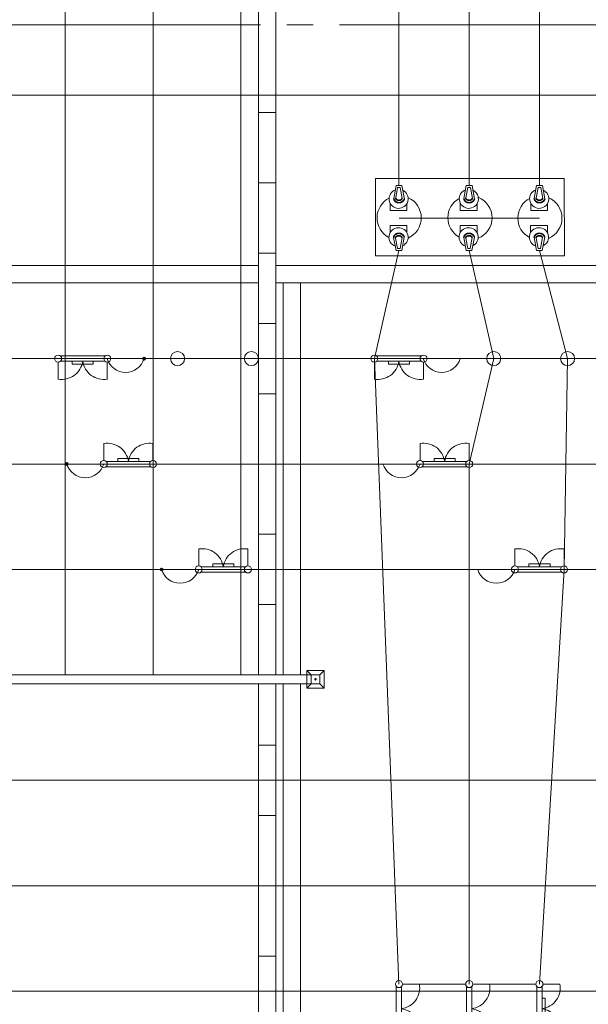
# Model space of a CAD drawing. Header units: millimetres. Extents: x 0 to 420, y 0 to 297.
# Tile 10 of 16: x 117 to 150, y 179 to 235. Entities that reach past the tile are written whole.
import ezdxf

# ---------------------------------------------------------------- set-up
doc = ezdxf.new("R2010")
doc.units = ezdxf.units.MM
for name, pattern in [('K5LT_AXLED', [19.5, 15, -1.5, 1.5, -1.5]), ('K5LT_BASIC', [0]), ('K5LT_THIN', [0])]:
    doc.linetypes.add(name, pattern=pattern)
doc.layers.add('лотки', color=7, linetype='Continuous')
doc.layers.add('ошиновка 110', color=2, linetype='Continuous', true_color=0xffff00)

# ---------------------------------------------------------------- blocks, each defined once
blk = doc.blocks.new('U31')
at = {"layer": 'лотки', "color": 4, "linetype": 'K5LT_THIN', "lineweight": 9, "true_color": 0x00ffff}
for p, q in [((201.769, 221.486), (131.848, 221.486)), ((131.848, 221.486), (131.848, 220.486)), ((131.848, 220.486), (201.769, 220.486))]:
    blk.add_line(p, q, dxfattribs=at)
blk = doc.blocks.new('U32')
at = {"layer": 'лотки', "color": 4, "linetype": 'K5LT_THIN', "lineweight": 9, "true_color": 0x00ffff}
for p, q in [((90.548, 220.486), (90.548, 221.486)), ((90.548, 221.486), (130.848, 221.486)), ((130.848, 221.486), (130.848, 220.486)), ((130.848, 220.486), (90.548, 220.486))]:
    blk.add_line(p, q, dxfattribs=at)
blk = doc.blocks.new('U94')
at = {"color": 4, "linetype": 'K5LT_THIN', "lineweight": 9, "true_color": 0x00ffff}
for p, q in [((122.119, 216.333), (119.576, 216.333)), ((119.447, 215.981), (119.447, 215.016)), ((119.583, 216.033), (122.112, 216.033)), ((120.247, 215.864), (120.247, 216.033)), ((121.447, 215.864), (120.247, 215.864)), ((121.447, 216.033), (121.447, 215.864)), ((122.247, 215.981), (122.247, 215.016))]:
    blk.add_line(p, q, dxfattribs=at)
for centre, radius, start, end in [((119.447, 216.181), 0.2, 0, 180), ((122.247, 216.181), 0.2, 0, 180), ((119.447, 216.181), 0.2, 180, 0), ((119.659, 216.197), 1.2, 259.8672, 352.145), ((122.036, 216.197), 1.2, 187.855, 280.1513), ((122.247, 216.181), 0.2, 180, 0)]:
    blk.add_arc(centre, radius, start, end, dxfattribs=at)
blk = doc.blocks.new('U95')
at = {"color": 4, "linetype": 'K5LT_THIN', "lineweight": 9, "true_color": 0x00ffff}
for p, q in [((127.447, 204.381), (127.447, 205.345)), ((130.247, 204.381), (130.247, 205.345)), ((127.576, 204.028), (130.118, 204.028)), ((130.112, 204.328), (127.583, 204.328)), ((128.247, 204.328), (128.247, 204.497)), ((128.247, 204.497), (129.447, 204.497)), ((129.447, 204.497), (129.447, 204.328))]:
    blk.add_line(p, q, dxfattribs=at)
for centre, radius, start, end in [((127.659, 204.164), 1.2, 7.855, 100.1513), ((130.036, 204.164), 1.2, 79.8672, 172.145), ((127.447, 204.181), 0.2, 0, 180), ((127.447, 204.181), 0.2, 180, 0), ((130.247, 204.181), 0.2, 0, 180), ((130.247, 204.181), 0.2, 180, 0)]:
    blk.add_arc(centre, radius, start, end, dxfattribs=at)
blk = doc.blocks.new('U96')
at = {"color": 4, "linetype": 'K5LT_THIN', "lineweight": 9, "true_color": 0x00ffff}
for p, q in [((122.047, 210.381), (122.047, 211.345)), ((124.847, 210.381), (124.847, 211.345)), ((124.712, 210.328), (122.183, 210.328)), ((122.848, 210.328), (122.848, 210.497)), ((122.848, 210.497), (124.048, 210.497)), ((124.048, 210.497), (124.048, 210.328)), ((122.176, 210.028), (124.719, 210.028))]:
    blk.add_line(p, q, dxfattribs=at)
for centre, radius, start, end in [((122.259, 210.164), 1.2, 7.855, 100.1513), ((124.636, 210.164), 1.2, 79.8672, 172.145), ((122.047, 210.181), 0.2, 0, 180), ((122.047, 210.181), 0.2, 180, 0), ((124.847, 210.181), 0.2, 0, 180), ((124.847, 210.181), 0.2, 180, 0)]:
    blk.add_arc(centre, radius, start, end, dxfattribs=at)
blk = doc.blocks.new('U109')
at = {"color": 4, "linetype": 'K5LT_THIN', "lineweight": 9, "true_color": 0x00ffff}
for p, q in [((142.694, 180.452), (142.694, 177.91)), ((142.994, 177.916), (142.994, 180.445)), ((143.047, 180.581), (144.012, 180.581)), ((143.047, 177.781), (144.012, 177.781))]:
    blk.add_line(p, q, dxfattribs=at)
for centre, radius, start, end in [((142.847, 180.581), 0.2, 0, 180), ((142.847, 180.581), 0.2, 180, 0), ((142.83, 180.369), 1.2, 277.855, 10.1513), ((142.83, 177.992), 1.2, 349.8672, 82.145), ((142.847, 177.781), 0.2, 0, 180), ((142.847, 177.781), 0.2, 180, 0)]:
    blk.add_arc(centre, radius, start, end, dxfattribs=at)
blk = doc.blocks.new('U110')
at = {"color": 4, "linetype": 'K5LT_THIN', "lineweight": 9, "true_color": 0x00ffff}
for p, q in [((146.694, 180.452), (146.694, 177.91)), ((146.994, 177.916), (146.994, 180.445)), ((147.047, 180.581), (148.012, 180.581)), ((146.994, 179.781), (147.164, 179.781)), ((147.164, 179.781), (147.164, 178.581)), ((147.164, 178.581), (146.994, 178.581)), ((147.047, 177.781), (148.012, 177.781))]:
    blk.add_line(p, q, dxfattribs=at)
for centre, radius, start, end in [((146.847, 180.581), 0.2, 0, 180), ((146.847, 180.581), 0.2, 180, 0), ((146.83, 180.369), 1.2, 277.855, 10.1513), ((146.83, 177.992), 1.2, 349.8672, 82.145), ((146.847, 177.781), 0.2, 0, 180), ((146.847, 177.781), 0.2, 180, 0)]:
    blk.add_arc(centre, radius, start, end, dxfattribs=at)
blk = doc.blocks.new('U111')
at = {"color": 4, "linetype": 'K5LT_THIN', "lineweight": 9, "true_color": 0x00ffff}
for p, q in [((138.694, 180.452), (138.694, 177.91)), ((138.994, 177.916), (138.994, 180.445)), ((139.047, 180.581), (140.012, 180.581)), ((139.047, 177.781), (140.012, 177.781))]:
    blk.add_line(p, q, dxfattribs=at)
for centre, radius, start, end in [((138.847, 180.581), 0.2, 0, 180), ((138.847, 180.581), 0.2, 180, 0), ((138.83, 180.369), 1.2, 277.855, 10.1513), ((138.83, 177.992), 1.2, 349.8672, 82.145), ((138.847, 177.781), 0.2, 0, 180), ((138.847, 177.781), 0.2, 180, 0)]:
    blk.add_arc(centre, radius, start, end, dxfattribs=at)
blk = doc.blocks.new('U142')
at = {"color": 4, "linetype": 'K5LT_THIN', "lineweight": 9, "true_color": 0x00ffff}
for p, q in [((140.119, 216.333), (137.576, 216.333)), ((137.447, 215.981), (137.447, 215.016)), ((137.583, 216.033), (140.112, 216.033)), ((138.247, 215.864), (138.247, 216.033)), ((139.447, 215.864), (138.247, 215.864)), ((139.447, 216.033), (139.447, 215.864)), ((140.247, 215.981), (140.247, 215.016))]:
    blk.add_line(p, q, dxfattribs=at)
for centre, radius, start, end in [((137.447, 216.181), 0.2, 0, 180), ((140.247, 216.181), 0.2, 0, 180), ((137.447, 216.181), 0.2, 180, 0), ((137.659, 216.197), 1.2, 259.8672, 352.145), ((140.036, 216.197), 1.2, 187.855, 280.1513), ((140.247, 216.181), 0.2, 180, 0)]:
    blk.add_arc(centre, radius, start, end, dxfattribs=at)
blk = doc.blocks.new('U143')
at = {"color": 4, "linetype": 'K5LT_THIN', "lineweight": 9, "true_color": 0x00ffff}
for p, q in [((145.447, 204.381), (145.447, 205.345)), ((148.247, 204.381), (148.247, 205.345)), ((145.576, 204.028), (148.118, 204.028)), ((148.112, 204.328), (145.583, 204.328)), ((146.247, 204.328), (146.247, 204.497)), ((146.247, 204.497), (147.447, 204.497)), ((147.447, 204.497), (147.447, 204.328))]:
    blk.add_line(p, q, dxfattribs=at)
for centre, radius, start, end in [((145.659, 204.164), 1.2, 7.855, 100.1513), ((148.036, 204.164), 1.2, 79.8672, 172.145), ((145.447, 204.181), 0.2, 0, 180), ((145.447, 204.181), 0.2, 180, 0), ((148.247, 204.181), 0.2, 0, 180), ((148.247, 204.181), 0.2, 180, 0)]:
    blk.add_arc(centre, radius, start, end, dxfattribs=at)
blk = doc.blocks.new('U144')
at = {"color": 4, "linetype": 'K5LT_THIN', "lineweight": 9, "true_color": 0x00ffff}
for p, q in [((140.047, 210.381), (140.047, 211.345)), ((142.847, 210.381), (142.847, 211.345)), ((142.712, 210.328), (140.183, 210.328)), ((140.848, 210.328), (140.848, 210.497)), ((140.848, 210.497), (142.048, 210.497)), ((142.048, 210.497), (142.048, 210.328)), ((140.176, 210.028), (142.719, 210.028))]:
    blk.add_line(p, q, dxfattribs=at)
for centre, radius, start, end in [((140.259, 210.164), 1.2, 7.855, 100.1513), ((142.636, 210.164), 1.2, 79.8672, 172.145), ((140.047, 210.181), 0.2, 0, 180), ((140.047, 210.181), 0.2, 180, 0), ((142.847, 210.181), 0.2, 0, 180), ((142.847, 210.181), 0.2, 180, 0)]:
    blk.add_arc(centre, radius, start, end, dxfattribs=at)

msp = doc.modelspace()

# ---------------------------------------------------------------- linework, layer by layer
at = {"color": 2, "linetype": 'K5LT_AXLED', "lineweight": 9, "true_color": 0xffff00}
msp.add_line((228.457412, 235.180522), (21.565399, 235.180522), dxfattribs=at)
at = {"color": 4, "linetype": 'K5LT_THIN', "lineweight": 9, "true_color": 0x00ffff}
for p, q in [((23.008824, 231.180522), (227.838798, 231.180522)), ((148.26274, 226.440456), (137.505757, 226.440456)), ((137.506237, 222.026988), (137.505757, 226.440456)), ((148.26274, 226.440456), (148.263216, 222.026988)), ((138.687621, 226.027925), (138.553199, 225.288305)), ((138.774025, 225.912246), (138.66441, 225.321506)), ((139.017695, 226.027948), (138.687621, 226.027925)), ((138.922593, 225.912257), (138.774025, 225.912246)), ((138.922593, 225.912257), (139.032293, 225.300308)), ((139.017695, 226.027948), (139.158337, 225.263896)), ((142.682354, 226.028157), (142.547932, 225.288537)), ((142.768758, 225.912479), (142.659143, 225.321739)), ((143.012428, 226.028181), (142.682354, 226.028157)), ((142.917326, 225.912489), (142.768758, 225.912479)), ((142.917326, 225.912489), (143.027026, 225.300541)), ((143.012428, 226.028181), (143.15307, 225.264129)), ((146.687621, 226.028394), (146.553199, 225.288774)), ((146.774025, 225.912715), (146.66441, 225.321975)), ((147.017695, 226.028417), (146.687621, 226.028394)), ((146.922593, 225.912726), (146.774025, 225.912715)), ((146.922593, 225.912726), (147.032293, 225.300778)), ((147.017695, 226.028417), (147.158337, 225.264366)), ((138.347593, 224.606355), (138.347564, 225.024674)), ((139.305784, 225.011263), (139.305812, 224.606423)), ((142.342326, 224.606588), (142.342297, 225.024907)), ((143.300517, 225.011495), (143.300545, 224.606656)), ((146.347593, 224.606824), (146.347564, 225.025143)), ((147.305784, 225.011732), (147.305812, 224.606893)), ((138.347593, 224.606355), (139.305812, 224.606423)), ((146.852658, 224.181018), (138.852658, 224.180481)), ((142.342326, 224.606588), (143.300545, 224.606656)), ((146.347593, 224.606824), (147.305812, 224.606893)), ((138.340054, 223.757955), (139.298273, 223.758023)), ((138.340054, 223.757955), (138.340084, 223.339636)), ((139.298302, 223.353184), (139.298273, 223.758023)), ((142.334787, 223.758187), (143.293006, 223.758255)), ((142.334787, 223.758187), (142.334817, 223.339868)), ((143.293035, 223.353416), (143.293006, 223.758255)), ((146.340054, 223.758424), (147.298273, 223.758492)), ((146.340054, 223.758424), (146.340084, 223.340105)), ((147.298302, 223.353653), (147.298273, 223.758492)), ((138.680284, 222.336434), (138.545756, 223.076035)), ((138.766671, 222.452125), (138.656973, 223.042849)), ((138.915239, 222.452135), (139.024852, 223.064099)), ((139.010358, 222.336457), (139.150891, 223.100529)), ((142.675017, 222.336666), (142.540489, 223.076267)), ((142.761404, 222.452357), (142.651706, 223.043081)), ((142.909972, 222.452368), (143.019585, 223.064332)), ((143.005091, 222.33669), (143.145624, 223.100761)), ((146.680284, 222.336903), (146.545756, 223.076504)), ((146.766671, 222.452594), (146.656973, 223.043318)), ((146.915239, 222.452604), (147.024852, 223.064568)), ((147.010358, 222.336926), (147.150891, 223.100998)), ((148.263216, 222.026988), (137.506237, 222.026988)), ((139.010358, 222.336457), (138.680284, 222.336434)), ((138.915239, 222.452135), (138.766671, 222.452125)), ((143.005091, 222.33669), (142.675017, 222.336666)), ((142.909972, 222.452368), (142.761404, 222.452357)), ((147.010358, 222.336926), (146.680284, 222.336903)), ((146.915239, 222.452604), (146.766671, 222.452594)), ((131.747709, 210.180522), (130.747709, 210.180522)), ((131.747709, 210.180522), (130.747709, 210.180522)), ((133.847391, 198.180522), (133.597391, 198.430522)), ((134.597391, 198.430522), (133.597391, 198.430522)), ((133.597391, 198.430522), (133.597391, 198.180522)), ((133.847391, 198.180522), (133.597391, 198.430522)), ((133.847391, 198.180522), (133.597391, 198.430522)), ((134.597391, 198.430522), (133.597391, 198.430522)), ((133.597391, 198.430522), (133.597391, 197.930522)), ((134.597391, 198.430522), (133.597391, 198.430522)), ((133.597391, 198.430522), (133.597391, 198.180522)), ((134.347391, 198.180522), (134.597391, 198.430522)), ((134.347391, 198.180522), (134.597391, 198.430522)), ((134.347391, 198.180522), (134.597391, 198.430522)), ((134.597391, 197.430522), (134.597391, 198.430522)), ((134.597391, 198.180522), (134.597391, 198.430522)), ((134.597391, 197.430522), (134.597391, 198.430522)), ((133.847391, 198.180522), (115.847391, 198.180522)), ((131.747709, 198.180522), (130.747709, 198.180522)), ((133.597391, 197.930522), (133.597391, 197.430522)), ((134.347391, 198.180522), (133.847391, 198.180522)), ((133.847391, 198.180522), (133.847391, 197.680522)), ((134.347391, 198.180522), (133.847391, 198.180522)), ((133.847391, 198.180522), (133.847391, 197.680522)), ((134.347391, 198.180522), (133.847391, 198.180522)), ((133.847391, 198.180522), (133.847391, 197.680522)), ((134.167391, 197.930522), (134.027391, 197.930522)), ((134.167391, 197.930522), (134.027391, 197.930522)), ((134.167391, 197.930522), (134.027391, 197.930522)), ((134.097391, 198.000522), (134.097391, 197.860522)), ((134.097391, 198.000522), (134.097391, 197.860522)), ((134.097391, 198.000522), (134.097391, 197.860522)), ((134.347391, 197.680522), (134.347391, 198.180522)), ((134.347391, 197.680522), (134.347391, 198.180522)), ((134.347391, 197.680522), (134.347391, 198.180522)), ((115.847391, 197.680522), (133.847391, 197.680522)), ((133.847391, 197.680522), (133.597391, 197.430522)), ((133.597391, 197.680522), (133.597391, 197.430522)), ((133.847391, 197.680522), (133.597391, 197.430522)), ((133.847391, 197.680522), (133.597391, 197.430522)), ((133.597391, 197.680522), (133.597391, 197.430522)), ((133.597391, 197.430522), (134.597391, 197.430522)), ((133.597391, 197.430522), (134.597391, 197.430522)), ((133.597391, 197.430522), (134.597391, 197.430522)), ((133.847391, 197.680522), (134.347391, 197.680522)), ((133.847391, 197.680522), (134.347391, 197.680522)), ((133.847391, 197.680522), (134.347391, 197.680522)), ((134.347391, 197.680522), (134.597391, 197.430522)), ((134.347391, 197.680522), (134.597391, 197.430522)), ((134.347391, 197.680522), (134.597391, 197.430522)), ((134.597391, 197.430522), (134.597391, 197.680522)), ((131.847709, 186.180522), (130.847709, 186.180522)), ((131.847709, 186.180522), (130.847709, 186.180522)), ((131.847709, 182.180522), (130.847709, 182.180522)), ((140.011636, 180.580759), (142.647391, 180.580759)), ((144.011636, 180.580759), (146.647391, 180.580759))]:
    msp.add_line(p, q, dxfattribs=at)
at = {"color": 4, "linetype": 'K5LT_THIN', "true_color": 0x00ffff, "const_width": 0.09}
for points in [[(139.158337, 225.263896), (139.142418, 225.232613), (139.125073, 225.203757), (139.106236, 225.177331), (139.085835, 225.153341), (139.063787, 225.131791), (139.04, 225.11269), (139.01437, 225.096042), (138.986775, 225.081858), (138.968696, 225.074332), (138.94293, 225.065985), (138.91336, 225.059416), (138.880451, 225.055178), (138.845716, 225.053866), (138.811801, 225.055747), (138.781051, 225.060512), (138.778179, 225.061129), (138.748216, 225.069104), (138.716512, 225.080628), (138.686598, 225.094938), (138.661112, 225.110707), (138.644795, 225.123362), (138.625242, 225.142056), (138.606227, 225.164431), (138.588939, 225.189636), (138.574678, 225.216079), (138.565207, 225.239249), (138.557206, 225.267087), (138.553199, 225.288305)], [(139.032293, 225.300308), (139.023092, 225.281153), (139.011287, 225.263274), (138.99661, 225.246528), (138.99169, 225.241786), (138.976067, 225.229257), (138.9561, 225.217013), (138.941844, 225.209883), (138.91815, 225.200565), (138.892206, 225.193728), (138.869504, 225.190456), (138.847401, 225.190021), (138.82196, 225.192478), (138.791821, 225.198255), (138.788164, 225.199109), (138.751924, 225.209163), (138.729571, 225.219016), (138.728618, 225.219555), (138.708702, 225.232252), (138.690156, 225.24785), (138.67861, 225.261941), (138.674894, 225.268385), (138.667747, 225.286557), (138.664542, 225.30393), (138.66441, 225.321506)], [(143.15307, 225.264129), (143.137151, 225.232846), (143.119806, 225.203989), (143.100969, 225.177563), (143.080568, 225.153573), (143.05852, 225.132024), (143.034733, 225.112922), (143.009103, 225.096275), (142.981508, 225.08209), (142.963429, 225.074565), (142.937663, 225.066217), (142.908093, 225.059648), (142.875184, 225.05541), (142.840449, 225.054099), (142.806533, 225.055979), (142.775784, 225.060744), (142.772912, 225.061362), (142.742949, 225.069336), (142.711245, 225.08086), (142.681331, 225.09517), (142.655845, 225.11094), (142.639528, 225.123595), (142.619975, 225.142289), (142.600959, 225.164664), (142.583672, 225.189868), (142.569411, 225.216312), (142.55994, 225.239481), (142.551939, 225.26732), (142.547932, 225.288537)], [(143.027026, 225.300541), (143.017825, 225.281386), (143.00602, 225.263507), (142.991343, 225.24676), (142.986423, 225.242019), (142.9708, 225.22949), (142.950833, 225.217245), (142.936577, 225.210115), (142.912883, 225.200797), (142.886939, 225.19396), (142.864237, 225.190688), (142.842134, 225.190253), (142.816693, 225.192711), (142.786554, 225.198488), (142.782897, 225.199342), (142.746657, 225.209395), (142.724304, 225.219249), (142.723351, 225.219787), (142.703435, 225.232484), (142.684889, 225.248083), (142.673343, 225.262174), (142.669627, 225.268617), (142.66248, 225.28679), (142.659275, 225.304163), (142.659143, 225.321739)], [(147.158337, 225.264366), (147.142418, 225.233083), (147.125073, 225.204226), (147.106236, 225.1778), (147.085835, 225.15381), (147.063787, 225.132261), (147.04, 225.113159), (147.01437, 225.096512), (146.986775, 225.082327), (146.968696, 225.074801), (146.94293, 225.066454), (146.91336, 225.059885), (146.880451, 225.055647), (146.845716, 225.054335), (146.811801, 225.056216), (146.781051, 225.060981), (146.778179, 225.061599), (146.748216, 225.069573), (146.716512, 225.081097), (146.686598, 225.095407), (146.661112, 225.111176), (146.644795, 225.123831), (146.625242, 225.142526), (146.606227, 225.164901), (146.588939, 225.190105), (146.574678, 225.216548), (146.565207, 225.239718), (146.557206, 225.267557), (146.553199, 225.288774)], [(147.032293, 225.300778), (147.023092, 225.281622), (147.011287, 225.263743), (146.99661, 225.246997), (146.99169, 225.242255), (146.976067, 225.229726), (146.9561, 225.217482), (146.941844, 225.210352), (146.91815, 225.201034), (146.892206, 225.194197), (146.869504, 225.190925), (146.847401, 225.19049), (146.82196, 225.192948), (146.791821, 225.198724), (146.788164, 225.199578), (146.751924, 225.209632), (146.729571, 225.219485), (146.728618, 225.220024), (146.708702, 225.232721), (146.690156, 225.248319), (146.67861, 225.26241), (146.674894, 225.268854), (146.667747, 225.287026), (146.664542, 225.304399), (146.66441, 225.321975)], [(139.150891, 223.100529), (139.134968, 223.13181), (139.117618, 223.160664), (139.098778, 223.187087), (139.078373, 223.211074), (139.056322, 223.23262), (139.032533, 223.251719), (139.0069, 223.268362), (138.979303, 223.282543), (138.961223, 223.290066), (138.935455, 223.29841), (138.905885, 223.304975), (138.872976, 223.309208), (138.83824, 223.310515), (138.804325, 223.308629), (138.773576, 223.30386), (138.770704, 223.303242), (138.740742, 223.295263), (138.709039, 223.283735), (138.679128, 223.269421), (138.653644, 223.253648), (138.637329, 223.24099), (138.617779, 223.222293), (138.598766, 223.199915), (138.581482, 223.174709), (138.567226, 223.148263), (138.557758, 223.125092), (138.54976, 223.097252), (138.545756, 223.076035)], [(139.024852, 223.064099), (139.015648, 223.083253), (139.003841, 223.10113), (138.989162, 223.117874), (138.98424, 223.122615), (138.968616, 223.135142), (138.948647, 223.147384), (138.934391, 223.154512), (138.910695, 223.163826), (138.88475, 223.17066), (138.862048, 223.173929), (138.839945, 223.17436), (138.814504, 223.171899), (138.784365, 223.166118), (138.780709, 223.165264), (138.74447, 223.155204), (138.722118, 223.145348), (138.721166, 223.14481), (138.701251, 223.13211), (138.682708, 223.116508), (138.671164, 223.102416), (138.667449, 223.095972), (138.660304, 223.077798), (138.657102, 223.060425), (138.656973, 223.042849)], [(143.145624, 223.100761), (143.129701, 223.132042), (143.112351, 223.160896), (143.093511, 223.18732), (143.073106, 223.211307), (143.051055, 223.232853), (143.027266, 223.251951), (143.001633, 223.268595), (142.974036, 223.282776), (142.955956, 223.290299), (142.930188, 223.298642), (142.900618, 223.305207), (142.867709, 223.30944), (142.832973, 223.310747), (142.799058, 223.308862), (142.768309, 223.304092), (142.765437, 223.303474), (142.735475, 223.295496), (142.703772, 223.283967), (142.673861, 223.269653), (142.648377, 223.25388), (142.632062, 223.241223), (142.612512, 223.222526), (142.593499, 223.200148), (142.576215, 223.174941), (142.561959, 223.148496), (142.552491, 223.125325), (142.544493, 223.097485), (142.540489, 223.076267)], [(143.019585, 223.064332), (143.010381, 223.083485), (142.998574, 223.101363), (142.983895, 223.118107), (142.978973, 223.122848), (142.963349, 223.135375), (142.94338, 223.147616), (142.929124, 223.154744), (142.905428, 223.164059), (142.879483, 223.170892), (142.856781, 223.174161), (142.834678, 223.174593), (142.809237, 223.172132), (142.779098, 223.166351), (142.775442, 223.165496), (142.739203, 223.155437), (142.716851, 223.145581), (142.715899, 223.145042), (142.695984, 223.132342), (142.677441, 223.116741), (142.665897, 223.102649), (142.662182, 223.096205), (142.655037, 223.078031), (142.651835, 223.060658), (142.651706, 223.043081)], [(147.150891, 223.100998), (147.134968, 223.132279), (147.117618, 223.161133), (147.098778, 223.187556), (147.078373, 223.211544), (147.056322, 223.23309), (147.032533, 223.252188), (147.0069, 223.268832), (146.979303, 223.283013), (146.961223, 223.290535), (146.935455, 223.298879), (146.905885, 223.305444), (146.872976, 223.309677), (146.83824, 223.310984), (146.804325, 223.309098), (146.773576, 223.304329), (146.770704, 223.303711), (146.740742, 223.295732), (146.709039, 223.284204), (146.679128, 223.26989), (146.653644, 223.254117), (146.637329, 223.241459), (146.617779, 223.222762), (146.598766, 223.200384), (146.581482, 223.175178), (146.567226, 223.148732), (146.557758, 223.125561), (146.54976, 223.097722), (146.545756, 223.076504)], [(147.024852, 223.064568), (147.015648, 223.083722), (147.003841, 223.101599), (146.989162, 223.118344), (146.98424, 223.123085), (146.968616, 223.135612), (146.948647, 223.147853), (146.934391, 223.154981), (146.910695, 223.164295), (146.88475, 223.171129), (146.862048, 223.174398), (146.839945, 223.174829), (146.814504, 223.172368), (146.784365, 223.166587), (146.780709, 223.165733), (146.74447, 223.155674), (146.722118, 223.145817), (146.721166, 223.145279), (146.701251, 223.132579), (146.682708, 223.116977), (146.671164, 223.102885), (146.667449, 223.096441), (146.660304, 223.078268), (146.657102, 223.060894), (146.656973, 223.043318)]]:
    msp.add_lwpolyline(points, dxfattribs=at)
at = {"color": 4, "linetype": 'K5LT_THIN', "lineweight": 9, "true_color": 0x00ffff}
for centre in [(126.247391, 216.180522), (130.447391, 216.180522), (144.247391, 216.180522), (148.447391, 216.180522)]:
    msp.add_circle(centre, 0.4, dxfattribs=at)
at = {"color": 3, "linetype": 'K5LT_BASIC', "lineweight": 35, "true_color": 0x00ff00}
for centre in [(124.340399, 216.180522), (119.937374, 210.180522), (125.337137, 204.180522)]:
    msp.add_circle(centre, 0.062, dxfattribs=at)
at = {"color": 4, "linetype": 'K5LT_THIN', "lineweight": 9, "true_color": 0x00ffff}
for centre, radius, start, end in [((138.861004, 224.195727), 1.257, 116.6518451, 242.4098403), ((138.83028, 225.275622), 0.54405, 110.0473934, 64.5271096), ((138.861004, 224.195727), 1.257, 293.6405985, 66.6206747), ((142.889909, 224.195962), 1.25755, 118.9561722, 240.6550335), ((142.825013, 225.275855), 0.54405, 110.0473934, 64.5271096), ((142.889909, 224.195962), 1.25755, 291.8670273, 67.9362971), ((146.872045, 224.180987), 1.257, 116.8829493, 242.2865708), ((146.83028, 225.276092), 0.54405, 110.0473934, 64.5271096), ((146.872045, 224.180987), 1.257, 292.9872696, 66.6045118), ((138.822836, 223.088756), 0.54405, 295.4810479, 249.9607641), ((142.817568, 223.088989), 0.54405, 295.4810479, 249.9607641), ((146.822836, 223.089225), 0.54405, 295.4810479, 249.9607641)]:
    msp.add_arc(centre, radius, start, end, dxfattribs=at)
at = {"layer": 'лотки', "color": 4, "linetype": 'K5LT_THIN', "lineweight": 9, "true_color": 0x00ffff}
for p, q in [((130.847709, 230.180522), (130.847709, 239.180522)), ((131.847709, 230.180522), (131.847709, 239.180522)), ((131.847709, 230.180522), (130.847709, 230.180522)), ((130.847709, 230.180522), (130.847709, 222.180522)), ((131.847709, 222.180522), (131.847709, 230.180522)), ((131.847709, 226.180522), (130.847709, 226.180522)), ((130.847709, 198.180522), (130.847709, 222.180522)), ((131.847709, 222.180522), (130.847709, 222.180522)), ((131.847709, 198.180522), (131.847709, 222.180522)), ((132.247709, 198.180522), (132.247709, 220.486298)), ((133.247709, 198.180522), (133.247709, 220.486298)), ((131.847709, 218.180522), (130.847709, 218.180522)), ((131.847709, 218.180522), (130.847709, 218.180522)), ((131.847709, 214.180522), (130.847709, 214.180522)), ((131.847709, 206.180522), (130.847709, 206.180522)), ((131.847709, 206.180522), (130.847709, 206.180522)), ((131.847709, 202.180522), (130.847709, 202.180522)), ((130.847709, 162.180522), (130.847709, 197.680522)), ((131.847709, 162.180522), (131.847709, 197.680522)), ((132.247709, 154.180522), (132.247709, 197.680522)), ((133.247709, 154.180522), (133.247709, 197.680522)), ((131.847709, 194.180522), (130.847709, 194.180522)), ((131.847709, 190.180522), (130.847709, 190.180522)), ((131.847709, 182.180522), (130.847709, 182.180522))]:
    msp.add_line(p, q, dxfattribs=at)
at = {"layer": 'ошиновка 110', "color": 4, "linetype": 'K5LT_THIN', "lineweight": 9, "true_color": 0x00ffff}
for p, q in [((119.847391, 249.530522), (119.847391, 198.180522)), ((124.847391, 249.530522), (124.847391, 198.180522)), ((129.847391, 198.180522), (129.847391, 249.530522)), ((138.847391, 240.780474), (138.847391, 226.027925)), ((142.847391, 240.780474), (142.847391, 226.028172)), ((146.847391, 240.780474), (146.847391, 226.028405)), ((138.845321, 222.336446), (137.447391, 216.180522)), ((142.840054, 222.336678), (144.247391, 216.180522)), ((146.845321, 222.336915), (148.447391, 216.180522)), ((205.797391, 216.180522), (80.397391, 216.180522)), ((137.447391, 216.180522), (138.847391, 180.580759)), ((144.247391, 216.180522), (142.847391, 210.180522)), ((148.447391, 216.180522), (148.247154, 204.180522)), ((169.797391, 210.180522), (116.397391, 210.180522)), ((142.847391, 210.180522), (142.847391, 180.580759)), ((80.397391, 204.180522), (205.797391, 204.180522)), ((148.247154, 204.180522), (146.847391, 180.580759)), ((26.397391, 192.180522), (205.797391, 192.180522)), ((116.397391, 186.180522), (169.797391, 186.180522)), ((205.797391, 180.180522), (26.097391, 180.180522))]:
    msp.add_line(p, q, dxfattribs=at)
for centre in [(123.28539, 216.500707), (141.28539, 216.500707), (120.992383, 210.500707), (138.992383, 210.500707), (126.392145, 204.500707), (144.392145, 204.500707)]:
    msp.add_arc(centre, 1.102525, 196.8825562, 343.1174438, dxfattribs=at)

# ---------------------------------------------------------------- block references
for name in ['U94', 'U142', 'U96', 'U144', 'U95', 'U143', 'U111', 'U109', 'U110']:
    msp.add_blockref(name, (0, 0))
at = {"layer": 'лотки'}
for name in ['U32', 'U31']:
    msp.add_blockref(name, (0, 0), dxfattribs=at)

doc.saveas('drawing.dxf')
